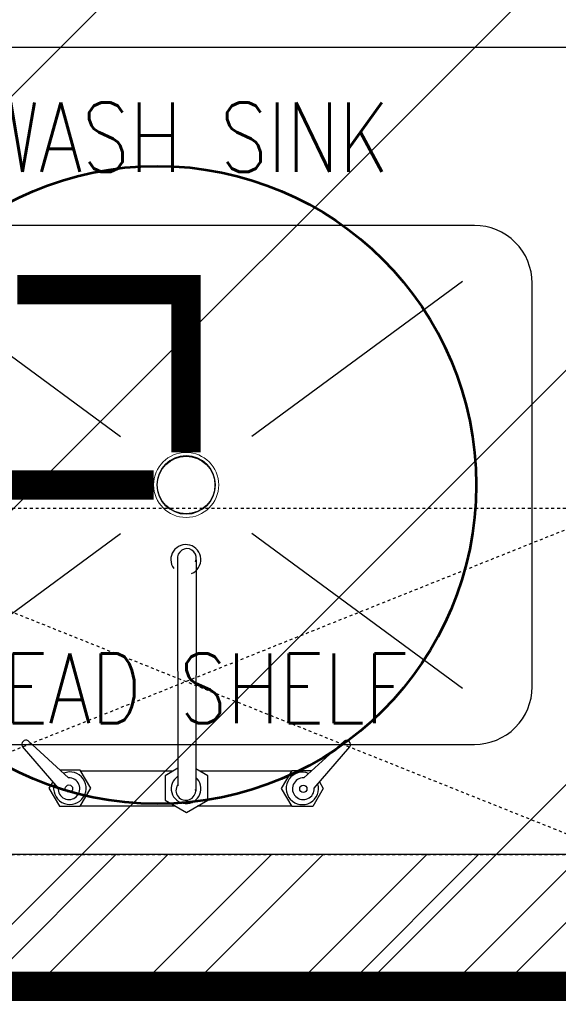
# Model space of a CAD drawing. Header units: inches. Extents: x 704 to 259546, y -107711 to 151004.
# Tile 200 of 208: x 127666 to 127684, y 23264 to 23298. Entities that reach past the tile are written whole.
import ezdxf

# ---------------------------------------------------------------- set-up
doc = ezdxf.new("R2010")
doc.units = ezdxf.units.IN
doc.header["$MEASUREMENT"] = 0
doc.linetypes.add('HIDDEN', pattern=[0.375, 0.25, -0.125])
for name, color, linetype, lineweight in [('00-GRIDTEXT', 1, 'Continuous', 13), ('FLOOR RAISE', 4, 'Continuous', 5), ('KIT TEXT.', 5, 'Continuous', 5), ('PD_BRICK WALL_115', 134, 'Continuous', 30), ('PD_FURNITURE_LOOSE', 20, 'Continuous', 18), ('PD_HATCH', 45, 'Continuous', 9), ('PP- 75DIA Soil Waste Sewer pipe', 90, 'Continuous', 9)]:
    doc.layers.add(name, color=color, linetype=linetype, lineweight=lineweight)
for name, color, linetype in [('KIT EQUIPMENT', 3, 'Continuous'), ('PD_025_TEXT', 61, 'Continuous'), ('PP BALL VALVE', 7, 'Continuous')]:
    doc.layers.add(name, color=color, linetype=linetype)
doc.styles.add('ISO', font='isocp.shx', dxfattribs={"height": 250})
doc.styles.add('style1', font='arial.ttf', dxfattribs={"height": 500})

# ---------------------------------------------------------------- blocks, each defined once
blk = doc.blocks.new('A$C6E471120')
at = {"layer": 'KIT EQUIPMENT', "color": 8}
for p, q in [((-1310.09, -7491.24, 0), (-1127.61, -7625.84, 0)), ((-831.02, -7491.24, 0), (-1013.5, -7625.84, 0)), ((-1310.09, -7844.36, 0), (-1127.61, -7709.76, 0)), ((-831.02, -7844.36, 0), (-1013.5, -7709.76, 0)), ((-1077.96, -7730.2, 0), (-1077.63, -7928.63, 0)), ((-1061.93, -7732.76, 0), (-1062.19, -7932.98, 0)), ((-1181.58, -7930.56, 0), (-1212.45, -7894.63, 0)), ((-1172.45, -7921.7, 0), (-1207.42, -7889.76, 0)), ((-968.66, -7921.82, 0), (-933.64, -7889.92, 0)), ((-959.54, -7930.69, 0), (-928.62, -7894.8, 0)), ((-1077.65, -7913.51, 0), (-1088.78, -7919.92, 0)), ((-1051.88, -7919.95, 0), (-1062.16, -7914, 0)), ((-1162.35, -7915.18, 0), (-1179.6, -7915.16, 0)), ((-1153.33, -7930.83, 0), (-1162.35, -7915.18, 0)), ((-1081.92, -7915.97, 0), (-1161.93, -7915.92, 0)), ((-1088.78, -7919.92, 0), (-1088.8, -7941.23, 0)), ((-979.17, -7916.03, 0), (-1058.74, -7915.98, 0)), ((-1051.89, -7941.26, 0), (-1051.88, -7919.95, 0)), ((-987.79, -7930.93, 0), (-978.74, -7915.28, 0)), ((-978.74, -7915.28, 0), (-961.49, -7915.3, 0)), ((-1186.21, -7925.17, 0), (-1189.47, -7930.81, 0)), ((-1189.47, -7930.81, 0), (-1180.44, -7946.46, 0)), ((-1162.37, -7946.47, 0), (-1153.33, -7930.83, 0)), ((-978.76, -7946.58, 0), (-987.79, -7930.93, 0)), ((-951.65, -7930.95, 0), (-960.69, -7946.59, 0)), ((-954.9, -7925.31, 0), (-951.65, -7930.95, 0)), ((-1180.44, -7946.46, 0), (-1162.37, -7946.47, 0)), ((-1079.82, -7946.42, 0), (-1162.32, -7946.37, 0)), ((-1088.8, -7941.23, 0), (-1070.35, -7951.9, 0)), ((-1070.35, -7951.9, 0), (-1051.89, -7941.26, 0)), ((-978.82, -7946.48, 0), (-1060.87, -7946.43, 0)), ((-960.69, -7946.59, 0), (-978.76, -7946.58, 0))]:
    blk.add_line(p, q, dxfattribs=at)
at = {"layer": 'KIT EQUIPMENT', "color": 8, "linetype": 'HIDDEN', "ltscale": 2}
for p, q in [((-1445.56, -7688.3), (-695.56, -7988.3)), ((-695.56, -7688.3), (-1445.56, -7988.3))]:
    blk.add_line(p, q, dxfattribs=at)
at = {"layer": 'KIT EQUIPMENT', "color": 8}
blk.add_lwpolyline([(-1445.56, -7288.3), (-695.56, -7288.3), (-695.56, -7988.3), (-1445.56, -7988.3)], close=True, dxfattribs=at)
at = {"layer": 'KIT EQUIPMENT', "color": 8, "elevation": 0}
blk.add_lwpolyline([(-770.56, -7842.8), (-770.56, -7492.8, 0.414214), (-820.56, -7442.8), (-1320.56, -7442.8, 0.414214), (-1370.56, -7492.8), (-1370.56, -7842.8, 0.414214), (-1320.56, -7892.8), (-820.56, -7892.8, 0.414214)], format="xyb", close=True, dxfattribs=at)
at = {"layer": 'KIT EQUIPMENT', "color": 8, "linetype": 'HIDDEN', "ltscale": 2}
blk.add_lwpolyline([(-1445.56, -7688.3), (-1445.56, -7988.3), (-695.56, -7988.3), (-695.56, -7688.3)], close=True, dxfattribs=at)
at = {"layer": 'KIT EQUIPMENT', "color": 8}
for centre, radius in [((-1070.56, -7667.8, 0), 25), ((-1172.15, -7931.14, 0), 3.17), ((-968.96, -7931.26, 0), 3.17)]:
    blk.add_circle(centre, radius, dxfattribs=at)
for centre, radius, start, end in [((-1070.82, -7732.55, 0), 13.01, 292.66951, 216.54218), ((-1069.88, -7731.12, 0), 8.12, 335.26571, 173.50258), ((-1209.44, -7892.71, 0), 3.57, 57.24927, 212.68218), ((-931.63, -7892.87, 0), 3.57, 327.24927, 122.68218), ((-1171.35, -7930.79, 0), 14.1, 163.29942, 112.50696), ((-1172.15, -7931.14, 0), 9.44, 176.48184, 91.78629), ((-1070.56, -7931.2, 0), 12.91, 123.2536, 49.49945), ((-969.76, -7930.91, 0), 14.1, 67.4245, 16.63204), ((-968.96, -7931.26, 0), 9.44, 88.14516, 3.44962), ((-1070.82, -7932.74, 0), 8.55, 144.51765, 5.02055)]:
    blk.add_arc(centre, radius, start, end, dxfattribs=at)
at = {"layer": 'KIT TEXT.', "color": 8, "char_height": 60.1753, "width": 1100.2839, "attachment_point": 7, "style": 'ISO'}
for s, insert in [('{\\Fromans|c0;\\W0.8;POT WASH SINK}', (-1402.17, -7396.34, 488.6)), ('{\\Fromans|c0;\\W0.8;OVERHEAD SHELF}', (-1439.64, -7874.23, 488.6))]:
    blk.add_mtext(s, dxfattribs=dict(at, insert=insert))
blk = doc.blocks.new('FF')
at = {"layer": 'PD_HATCH'}
h = blk.add_hatch(dxfattribs=at)
h.set_pattern_fill('ANSI32', color=8, scale=10)
h.set_pattern_definition([(45, (154266.819, 41472.0825), (-2.65165043, 2.65165043), []), (45, (154268.5867, 41472.0825), (-2.65165043, 2.65165043), [])])
h.paths.add_polyline_path([(127722.35, 23358.696), (127782.35, 23358.696), (127782.35, 23334.696), (127786.85, 23334.696), (127786.85, 23358.696), (127866.35, 23358.696), (127866.35, 23330.696), (127870.85, 23330.696), (127870.85, 23489.696), (127875.35, 23489.696), (127875.35, 23494.196), (127866.35, 23494.196), (127866.35, 23367.696), (127722.35, 23367.696), (127722.35, 23583.696), (127713.35, 23583.696), (127713.35, 23269.196), (127584.85, 23269.196), (127584.85, 23424.696), (127507.85, 23424.696), (127507.85, 23368.696), (127545.85, 23368.696), (127545.85, 23373.196), (127512.35, 23373.196), (127512.35, 23420.196), (127580.35, 23420.196), (127580.35, 23373.196), (127575.85, 23373.196), (127575.85, 23368.696), (127580.35, 23368.696), (127580.35, 23320.696), (127575.85, 23320.696), (127575.85, 23316.196), (127580.35, 23316.196), (127580.35, 23269.196), (127524.35, 23269.196), (127524.35, 23264.696), (127695.35, 23264.696), (127695.35, 23258.696), (127699.85, 23258.696), (127699.85, 23264.696), (127875.35, 23264.696), (127875.35, 23269.196), (127722.35, 23269.196)])
at = {"layer": 'PD_BRICK WALL_115', "color": 8, "lineweight": 30}
for points in [[(127713.35, 23583.696), (127713.35, 23269.196), (127584.85, 23269.196), (127584.85, 23424.696), (127507.85, 23424.696), (127507.85, 23368.696), (127545.85, 23368.696), (127545.85, 23373.196), (127512.35, 23373.196), (127512.35, 23420.196), (127580.35, 23420.196), (127580.35, 23373.196), (127575.85, 23373.196), (127575.85, 23368.696), (127580.35, 23368.696), (127580.35, 23320.696), (127575.85, 23320.696), (127575.85, 23316.196), (127580.35, 23316.196), (127580.35, 23269.196), (127524.35, 23269.196)], [(127875.35, 23264.696), (127699.85, 23264.696), (127699.85, 23258.696), (127695.35, 23258.696), (127695.35, 23264.696), (127524.35, 23264.696)]]:
    blk.add_lwpolyline(points, dxfattribs=at)
at = {"layer": 'PD_FURNITURE_LOOSE', "color": 8, "lineweight": 53}
blk.add_circle((127670.218, 23281.814, 0), 10.889, dxfattribs=at)
at = {"layer": '00-GRIDTEXT', "color": 8, "xscale": 0.03937007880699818, "yscale": 0.03937007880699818, "zscale": 0.03937007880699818}
blk.add_blockref('A$C6E471120', (127713.35, 23583.696), dxfattribs=at)
at = {"layer": 'PD_025_TEXT', "color": 8, "insert": (127473.446, 23313.748), "char_height": 5, "width": 128.49522, "attachment_point": 1, "style": 'style1'}
blk.add_mtext('\\pi49.435;L.TOILET\\P\\pi46.761;5\'8" X 3\'11"', dxfattribs=at)
blk = doc.blocks.new('BT-PP')
for radius in [37.5, 33.8]:
    blk.add_circle((0, 0), radius)

msp = doc.modelspace()

# ---------------------------------------------------------------- hatches: boundary and pattern name
at = {"layer": 'FLOOR RAISE'}
h = msp.add_hatch(dxfattribs=at)
h.set_pattern_fill('ANSI31', color=256, scale=80)
h.set_pattern_definition([(45, (-1158.461, 0), (-7.0710678, 7.0710678), [])])
h.paths.add_polyline_path([(127506.35, 23264.696), (127506.35, 23282.696), (127507.85, 23282.696), (127507.85, 23592.696), (128253.35, 23592.696), (128253.35, 23436.196), (128235.35, 23436.196), (128235.35, 23433.196), (127959.35, 23433.196), (127959.35, 23331.196), (127870.85, 23331.196), (127722.35, 23331.196), (127722.35, 23264.696)])

# ---------------------------------------------------------------- linework, layer by layer
at = {"layer": 'FLOOR RAISE', "const_width": 1}
msp.add_lwpolyline([(127507.85, 23592.696), (128253.35, 23592.696), (128253.35, 23436.196), (128235.35, 23436.196), (128235.35, 23433.196), (127959.35, 23433.196), (127959.35, 23331.196), (127870.85, 23331.196), (127722.35, 23331.196), (127722.35, 23264.696), (127506.35, 23264.696), (127506.35, 23282.696), (127507.85, 23282.696), (127507.85, 23592.696)], dxfattribs=at)
at = {"layer": 'PP BALL VALVE', "lineweight": 53}
msp.add_circle((130061.482, 21646.646), 129357.588, dxfattribs=at)
at = {"layer": 'PP- 75DIA Soil Waste Sewer pipe', "ltscale": 0.015, "const_width": 1, "elevation": 0}
for points in [[(127665.44, 23288.485), (127671.202, 23288.485), (127671.202, 23282.925)], [(127670.091, 23281.814), (127642.786, 23281.814)]]:
    msp.add_lwpolyline(points, dxfattribs=at)

# ---------------------------------------------------------------- block references
at = {"color": 8, "lineweight": 53}
msp.add_blockref('FF', (0, 0), dxfattribs=at)
at = {"layer": 'PP- 75DIA Soil Waste Sewer pipe', "ltscale": 0.015, "xscale": -0.02961412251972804, "yscale": 0.02961412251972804, "zscale": 0.02961412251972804, "rotation": 270}
msp.add_blockref('BT-PP', (127671.202, 23281.814, 0), dxfattribs=at)

doc.saveas('drawing.dxf')
